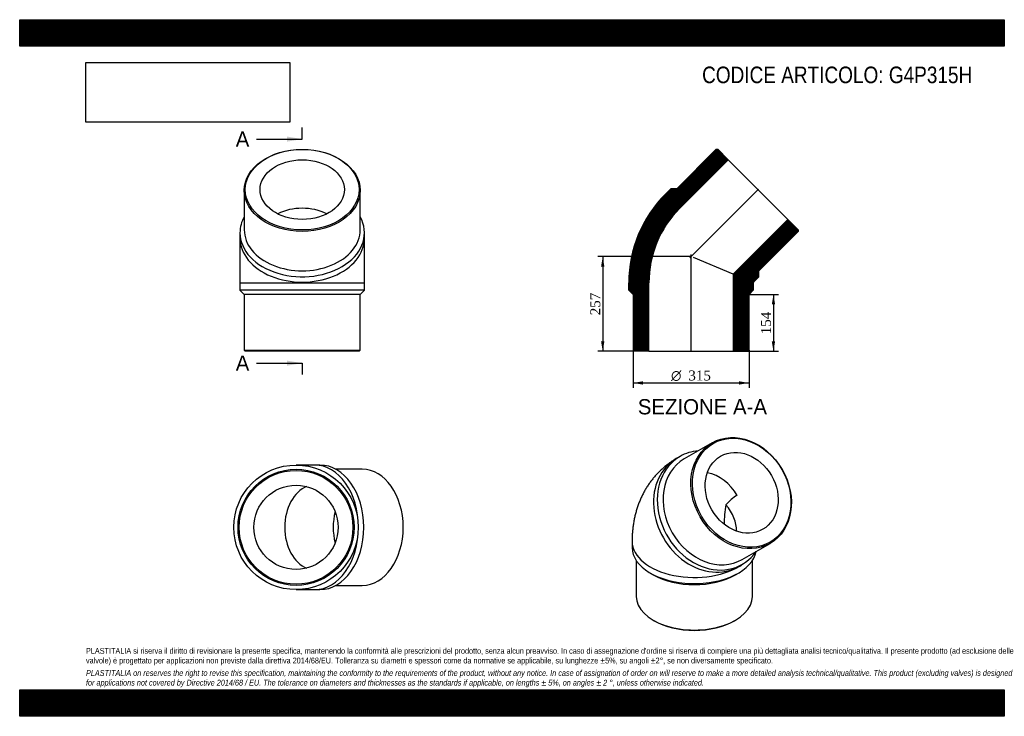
# Model space of a CAD drawing. Header units: millimetres. Extents: x 0 to 2673, y 0 to 1890.
import ezdxf
from ezdxf.enums import TextEntityAlignment as Align
from ezdxf.lldxf.tags import DXFTag

# ---------------------------------------------------------------- set-up
doc = ezdxf.new("R2010")
doc.units = ezdxf.units.MM
doc.header["$LTSCALE"] = 9
for name, color, linetype in [('Default', 7, 'Continuous'), ('DV4_Default', 7, 'Continuous'), ('G4P315H', 7, 'Continuous')]:
    doc.layers.add(name, color=color, linetype=linetype)
doc.styles.add('SEACAD_Solid_Edge_ANSI', font='seans.ttf')
doc.styles.add('SEACAD_Solid_Edge_ANSI1_Symbols', font='semeca1.ttf')
doc.styles.add('SEACAD_Times_New_Roman', font='times.ttf')
tags = doc.linetypes.add('CENTER2', pattern=[28.575, 19.05, -3.175, 3.175, -3.175]).pattern_tags.tags
tags[10:11] = [DXFTag(74, 4), DXFTag(75, 0), DXFTag(340, '0'), DXFTag(46, 0.0), DXFTag(50, 0.0), DXFTag(44, 0.0), DXFTag(45, 0.0)]
tags[8:9] = [DXFTag(74, 4), DXFTag(75, 0), DXFTag(340, '0'), DXFTag(46, 0.0), DXFTag(50, 0.0), DXFTag(44, 0.0), DXFTag(45, 0.0)]
tags[6:7] = [DXFTag(74, 4), DXFTag(75, 0), DXFTag(340, '0'), DXFTag(46, 0.0), DXFTag(50, 0.0), DXFTag(44, 0.0), DXFTag(45, 0.0)]
tags[4:5] = [DXFTag(74, 4), DXFTag(75, 0), DXFTag(340, '0'), DXFTag(46, 0.0), DXFTag(50, 0.0), DXFTag(44, 0.0), DXFTag(45, 0.0)]
doc.dimstyles.new('ANSImm', dxfattribs={"dimtxt": 27, "dimasz": 27, "dimexe": 13.5, "dimexo": 0, "dimgap": 6.75, "dimtad": 1, "dimdsep": 46, "dimtxsty": 'SEACAD_Times_New_Roman', "dimblk1": '_SE_FILLED', "dimblk2": '_SE_FILLED', "dimsah": 1, "dimcen": 13.5, "dimazin": 0, "dimtfac": 0.85, "dimtdec": 3, "dimtofl": 0, "dimtmove": 0, "dimatfit": 3, "dimfxl": 1, "dimarcsym": 0})
picture_1 = doc.add_image_def('image1.jpg', size_in_pixel=(4302, 1260))

# ---------------------------------------------------------------- blocks, each defined once
blk = doc.blocks.new('SE')
at = {"layer": 'G4P315H', "color": 7, "linetype": 'Continuous'}
for p, q in [((1879.7, 742), (1804.2, 698.4)), ((1792.7, 705.1), (1782.5, 699.1)), ((1662.5, 474.3), (1662.5, 457.6)), ((1961.7, 425.6), (2037.2, 469.2)), ((1674, 422.2), (1674, 324.9)), ((1951.5, 406.4), (1961.7, 412.3)), ((1989, 324.9), (1989, 422.2)), ((1712, 388.6), (1720.1, 383.9)), ((1942.9, 383.9), (1951, 388.6)), ((1720.1, 260.6), (1722.2, 259.4)), ((1940.7, 259.4), (1942.9, 260.6))]:
    blk.add_line(p, q, dxfattribs=at)
for centre, radius, start, end in [((2009.4, 494.1), 122.1, 120.2762, 139.1922), ((2206.7, 521.7), 294.3, 169.7968, 180.1353)]:
    blk.add_arc(centre, radius, start, end, dxfattribs=at)
for centre, major_axis in [((1958.5, 605.6), (78.8, -136.4)), ((1960, 606.5), (-77.3, 133.8)), ((1960, 606.5), (57.2, -99.1))]:
    blk.add_ellipse(centre, major_axis=major_axis, ratio=0.816497, dxfattribs=at)
for centre, major_axis, ratio, start_param, end_param in [((1867, 552.8), (-84.5, 146.4), 0.816497, 0, 3.141593), ((1877.2, 558.7), (-84.5, 146.4), 0.816497, 0, 3.512627), ((1883, 562), (78.8, -136.4), 0.816497, 3.141593, 6.283185), ((1877.2, 558.7), (-84.5, 146.4), 0.816497, 5.912151, 6.283185), ((1867, 552.8), (57.2, -99.1), 0.816497, 1.570796, 2.529192), ((1831.5, 532.3), (-105.7, 61), 0.717439, 3.507593, 4.260372), ((1831.5, 474.3), (169, 0), 0.57735, 3.141584, 5.60775), ((1831.5, 457.6), (169, 0), 0.57735, 3.141593, 6.179396), ((1831.5, 448.2), (157.5, 0), 0.57735, 3.926991, 5.497787), ((1831.5, 324.9), (-157.5, 0), 0.57735, 0, 3.141593), ((1831.5, 322.4), (-154.5, 0), 0.57735, 0.785398, 2.356195)]:
    blk.add_ellipse(centre, major_axis=major_axis, ratio=ratio, start_param=start_param, end_param=end_param, dxfattribs=at)
blk.add_open_spline([(1782.5, 699.1), (1779, 697.1), (1773.3, 693.6), (1764.2, 687.5), (1755.8, 681.2), (1747.6, 674.5), (1739.8, 667.4), (1732.3, 659.9), (1725.1, 652.2), (1718.3, 644), (1711.9, 635.6), (1705.8, 626.9), (1700.1, 617.8), (1694.7, 608.5), (1689.8, 598.9), (1685.2, 589), (1681.1, 578.8), (1677.3, 568.4), (1673.9, 557.7), (1671, 546.8), (1668.5, 535.7), (1666.4, 524.3), (1664.7, 512.7), (1663.5, 500.8), (1662.7, 489), (1662.5, 479.9), (1662.5, 475.3), (1662.5, 474.3)], degree=3, knots=[0, 0, 0, 0, 0.041315, 0.080737, 0.120116, 0.159479, 0.198854, 0.238268, 0.277752, 0.317335, 0.35705, 0.396928, 0.437005, 0.477316, 0.517897, 0.558785, 0.600019, 0.641633, 0.683663, 0.72614, 0.769089, 0.812528, 0.856465, 0.900896, 0.945804, 0.989893, 1, 1, 1, 1], dxfattribs=at)
blk = doc.blocks.new('SE1')
at = {"layer": 'G4P315H', "color": 7, "linetype": 'Continuous'}
for p, q in [((609.5, 1426.9), (609.5, 1320.1)), ((924.5, 1320.1), (924.5, 1426.9)), ((598, 1312), (598, 1297.5)), ((936, 1297.5), (936, 1312)), ((598, 1297.5), (598, 1176.3)), ((936, 1176.3), (936, 1297.5)), ((598, 1176.3), (936, 1176.3)), ((598, 1176.3), (598, 1155.8)), ((936, 1155.8), (936, 1176.3)), ((936, 1155.8), (598, 1155.8)), ((598, 1155.8), (609.5, 1144.3)), ((924.5, 1144.3), (936, 1155.8)), ((924.5, 1144.3), (609.5, 1144.3)), ((609.5, 1144.3), (609.5, 993.3)), ((924.5, 993.3), (924.5, 1144.3)), ((609.5, 993.3), (924.5, 993.3)), ((609.5, 993.3), (612.5, 990.3)), ((921.5, 990.3), (612.5, 990.3)), ((921.5, 990.3), (924.5, 993.3))]:
    blk.add_line(p, q, dxfattribs=at)
for centre, major_axis in [((767, 1426.9), (-157.5, 0)), ((767, 1429), (154.5, 0)), ((767, 1429), (114.4, 0))]:
    blk.add_ellipse(centre, major_axis=major_axis, ratio=0.707107, dxfattribs=at)
for centre, major_axis, start_param, end_param in [((767, 1297.5), (114.4, 0), 0.949178, 2.192415), ((767, 1312), (-169, 0), 0, 3.512627), ((767, 1312), (-169, 0), 5.912151, 6.283185), ((767, 1320.1), (-157.5, 0), 0, 3.141593), ((767, 1297.5), (-169, 0), 0, 3.141593)]:
    blk.add_ellipse(centre, major_axis=major_axis, ratio=0.707107, start_param=start_param, end_param=end_param, dxfattribs=at)
blk = doc.blocks.new('SE2')
at = {"layer": 'G4P315H', "color": 7, "linetype": 'Continuous'}
for p, q in [((800.4, 681.7), (750.2, 681.7)), ((814.9, 681.7), (800.4, 681.7)), ((929.8, 670.2), (858.2, 670.2)), ((858.2, 355.2), (929.8, 355.2)), ((750.2, 343.7), (800.4, 343.7)), ((800.4, 343.7), (814.9, 343.7))]:
    blk.add_line(p, q, dxfattribs=at)
for radius in [169, 157.5, 154.5, 114.4]:
    blk.add_circle((750.2, 512.7), radius, dxfattribs=at)
for centre, major_axis, start_param, end_param in [((800.4, 512.7), (0, 169), 3.141593, 6.283185), ((814.9, 512.7), (0, 169), 3.141593, 6.283185), ((929.8, 512.7), (0, 157.5), 3.141593, 6.283185), ((800.4, 512.7), (0, -114.4), 3.401585, 6.023193), ((931.9, 512.7), (0, -114.4), 4.337456, 5.087322)]:
    blk.add_ellipse(centre, major_axis=major_axis, ratio=0.707107, start_param=start_param, end_param=end_param, dxfattribs=at)
blk = doc.blocks.new('SE4')
at = {"color": 7, "linetype": 'Continuous', "style": 'SEACAD_Solid_Edge_ANSI'}
blk.add_text('A', height=41.4, dxfattribs=at).set_placement((586.5, 1586.7), align=Align.TOP_LEFT)
blk = doc.blocks.new('SE5')
at = {"color": 7, "linetype": 'Continuous', "style": 'SEACAD_Solid_Edge_ANSI'}
blk.add_text('A', height=41.4, dxfattribs=at).set_placement((586.5, 978.8), align=Align.TOP_LEFT)
blk = doc.blocks.new('SEANNOT_GROUP')
at = {"linetype": 'Continuous'}
blk.add_hatch(color=7, dxfattribs=at).paths.add_polyline_path([(725.6, 1559.1), (767, 1566), (725.6, 1572.9)])
at = {"color": 7, "linetype": 'Continuous'}
blk.add_lwpolyline([(642.8, 1566), (767, 1566)], dxfattribs=at)
blk = doc.blocks.new('SEANNOT_GROUP1')
at = {"linetype": 'Continuous'}
blk.add_hatch(color=7, dxfattribs=at).paths.add_polyline_path([(725.6, 951.2), (767, 958.1), (725.6, 965)])
at = {"color": 7, "linetype": 'Continuous'}
blk.add_lwpolyline([(642.8, 958.1), (767, 958.1)], dxfattribs=at)
blk = doc.blocks.new('SE3')
at = {"layer": 'Default', "color": 7, "linetype": 'CENTER2'}
for p, q in [((767, 1566), (767, 1597.1)), ((767, 958.1), (767, 927))]:
    blk.add_line(p, q, dxfattribs=at)
at = {"layer": 'Default', "color": 7, "linetype": 'CENTER2', "const_width": 0.0001}
blk.add_lwpolyline([(767, 1566), (767, 958.1)], dxfattribs=at)
at = {"layer": 'Default'}
for name in ['SE4', 'SEANNOT_GROUP', 'SE5', 'SEANNOT_GROUP1']:
    blk.add_blockref(name, (0, 0), dxfattribs=at)
blk = doc.blocks.new('SE6')
at = {"layer": 'G4P315H', "linetype": 'Continuous'}
h = blk.add_hatch(dxfattribs=at)
h.set_pattern_fill('LINE', scale=0.629921, angle=-45, style=0)
edge = h.paths.add_edge_path()
edge.add_line((1784, 1431.5), (1767.7, 1431.5))
edge.add_line((1767.7, 1431.5), (1753.2, 1417))
edge.add_arc((1993.9, 1176.3), 340.4, 135, 180)
edge.add_line((1653.5, 1176.3), (1653.5, 1155.8))
edge.add_line((1653.5, 1155.8), (1665, 1144.3))
edge.add_line((1665, 1144.3), (1665, 993.3))
edge.add_line((1665, 993.3), (1668, 990.3))
edge.add_line((1668, 990.3), (1708.1, 990.3))
edge.add_line((1708.1, 990.3), (1708.1, 1176.3))
edge.add_arc((1993.9, 1176.3), 285.8, 135, 180, ccw=False)
edge.add_line((1791.8, 1378.4), (1923.4, 1509.9))
edge.add_line((1923.4, 1509.9), (1895, 1538.3))
edge.add_line((1895, 1538.3), (1890.8, 1538.3))
edge.add_line((1890.8, 1538.3), (1784, 1431.5))
h = blk.add_hatch(dxfattribs=at)
h.set_pattern_fill('LINE', scale=0.629921, angle=-45, style=0)
edge = h.paths.add_edge_path()
edge.add_line((2006.7, 1192.5), (2006.7, 1208.8))
edge.add_line((2006.7, 1208.8), (2113.5, 1315.5))
edge.add_line((2113.5, 1315.5), (2113.5, 1319.8))
edge.add_line((2113.5, 1319.8), (2085.1, 1348.1))
edge.add_line((2085.1, 1348.1), (1936.9, 1199.9))
edge.add_line((1936.9, 1199.9), (1936.9, 990.3))
edge.add_line((1936.9, 990.3), (1977, 990.3))
edge.add_line((1977, 990.3), (1980, 993.3))
edge.add_line((1980, 993.3), (1980, 1144.3))
edge.add_line((1980, 1144.3), (1991.5, 1155.8))
edge.add_line((1991.5, 1155.8), (1991.5, 1176.3))
edge.add_arc((1993.9, 1176.3), 2.41, 135, 180, ccw=False)
edge.add_line((1992.2, 1178), (2006.7, 1192.5))
at = {"layer": 'DV4_Default', "color": 7, "linetype": 'CENTER2'}
for p, q in [((2005.5, 1430.3), (1819.4, 1244.1)), ((1822.5, 988.6), (1822.5, 1253))]:
    blk.add_line(p, q, dxfattribs=at)
at = {"layer": 'G4P315H', "color": 7, "linetype": 'Continuous'}
for p, q in [((1890.8, 1538.3), (1784, 1431.5)), ((1890.8, 1538.3), (1895, 1538.3)), ((1923.4, 1509.9), (1895, 1538.3)), ((1791.8, 1378.4), (1923.4, 1509.9)), ((1923.4, 1509.9), (2085.1, 1348.1)), ((1753.2, 1417), (1767.7, 1431.5)), ((1784, 1431.5), (1767.7, 1431.5)), ((2085.1, 1348.1), (1936.9, 1199.9)), ((2113.5, 1319.8), (2085.1, 1348.1)), ((2006.7, 1208.8), (2113.5, 1315.5)), ((2113.5, 1319.8), (2113.5, 1315.5)), ((1936.9, 1199.9), (1829.3, 1244.5)), ((2006.7, 1192.5), (2006.7, 1208.8)), ((1653.5, 1155.8), (1653.5, 1176.3)), ((1708.1, 990.3), (1708.1, 1176.3)), ((1936.9, 1199.9), (1936.9, 990.3)), ((1991.5, 1176.3), (1991.5, 1155.8)), ((2006.7, 1192.5), (1992.2, 1178)), ((1653.5, 1155.8), (1665, 1144.3)), ((1980, 1144.3), (1991.5, 1155.8)), ((1665, 1144.3), (1665, 993.3)), ((1980, 993.3), (1980, 1144.3)), ((1668, 990.3), (1665, 993.3)), ((1708.1, 990.3), (1668, 990.3)), ((1708.1, 990.3), (1936.9, 990.3)), ((1977, 990.3), (1936.9, 990.3)), ((1980, 993.3), (1977, 990.3))]:
    blk.add_line(p, q, dxfattribs=at)
for radius in [340.4, 285.8, 2.41]:
    blk.add_arc((1993.9, 1176.3), radius, 135, 180, dxfattribs=at)
blk = doc.blocks.new('DMBLK29')
at = {"layer": 'Default', "linetype": 'Continuous'}
for points in [[(2050.8, 1117.3), (2046.3, 1144.3), (2041.8, 1117.3)], [(2050.8, 1017.3), (2041.8, 1017.3), (2046.3, 990.3)]]:
    blk.add_hatch(color=7, dxfattribs=at).paths.add_polyline_path(points)
at = {"layer": 'Default', "color": 7, "linetype": 'Continuous'}
for p, q in [((1980, 1144.3), (2059.8, 1144.3)), ((2046.3, 1144.3), (2046.3, 990.3)), ((1936.9, 990.3), (2059.8, 990.3))]:
    blk.add_line(p, q, dxfattribs=at)
at = {"layer": 'Default', "color": 7, "linetype": 'Continuous', "style": 'SEACAD_Times_New_Roman'}
blk.add_text('154', height=27, rotation=90, dxfattribs=at).set_placement((2012.5, 1036.6), align=Align.TOP_LEFT)
blk = doc.blocks.new('_SE_FILLED')
at = {"color": 0}
blk.add_line((0, 0), (-1, 0), dxfattribs=at)
blk.add_solid([(0, 0), (-1, -0.1665), (-1, 0.1665), (0, 0)], dxfattribs=at)
blk = doc.blocks.new('DMBLK30')
at = {"layer": 'Default', "linetype": 'Continuous'}
for points in [[(1578.3, 1220.3), (1587.3, 1220.3), (1582.8, 1247.3)], [(1578.3, 1017.3), (1582.8, 990.3), (1587.3, 1017.3)]]:
    blk.add_hatch(color=7, dxfattribs=at).paths.add_polyline_path(points)
at = {"layer": 'Default', "color": 7, "linetype": 'Continuous'}
for p, q in [((1822.5, 1247.3), (1569.3, 1247.3)), ((1582.8, 1247.3), (1582.8, 990.3)), ((1708.1, 990.3), (1569.3, 990.3))]:
    blk.add_line(p, q, dxfattribs=at)
at = {"layer": 'Default', "color": 7, "linetype": 'Continuous', "style": 'SEACAD_Times_New_Roman'}
blk.add_text('257', height=27, rotation=90, dxfattribs=at).set_placement((1549.1, 1088.1), align=Align.TOP_LEFT)
blk = doc.blocks.new('GDimGGroup')
at = {"layer": 'Default', "linetype": 'Continuous'}
for points in [[(1692, 900), (1692, 909), (1665, 904.5)], [(1953, 900), (1980, 904.5), (1953, 909)]]:
    blk.add_hatch(color=7, dxfattribs=at).paths.add_polyline_path(points)
at = {"layer": 'Default', "color": 7, "linetype": 'Continuous'}
for p, q in [((1665, 993.3), (1665, 891)), ((1980, 993.3), (1980, 891)), ((1665, 904.5), (1980, 904.5))]:
    blk.add_line(p, q, dxfattribs=at)
for s, style, p in [('O', 'SEACAD_Solid_Edge_ANSI1_Symbols', (1768.3, 938.2)), ('315', 'SEACAD_Times_New_Roman', (1815.3, 938.2))]:
    blk.add_text(s, height=27, dxfattribs=dict(at, style=style)).set_placement(p, align=Align.TOP_LEFT)

msp = doc.modelspace()

# ---------------------------------------------------------------- hatches: boundary and pattern name
at = {"layer": 'Default', "linetype": 'Continuous'}
h = msp.add_hatch(dxfattribs=at)
h.set_pattern_fill('LINE', scale=0.629921, angle=45, style=0)
h.paths.add_polyline_path([(2673, 1818), (2673, 1890), (0, 1890), (0, 1818)])
for points in [[(2673, 1818), (2673, 1890), (0, 1890), (0, 1818)], [(2673, 0), (2673, 72), (0, 72), (0, 0)]]:
    msp.add_hatch(color=7, dxfattribs=at).paths.add_polyline_path(points)
h = msp.add_hatch(dxfattribs=at)
h.set_pattern_fill('LINE', scale=0.629921, angle=45, style=0)
h.paths.add_polyline_path([(2673, 0), (2673, 72), (0, 72), (0, 0)])

# ---------------------------------------------------------------- linework, layer by layer
at = {"layer": 'Default', "color": 7, "linetype": 'Continuous'}
for p, q in [((0, 1890), (2673, 1890)), ((0, 1818), (0, 1890)), ((2673, 1890), (2673, 1818)), ((2673, 1818), (0, 1818)), ((0, 72), (2673, 72)), ((0, 0), (0, 72)), ((2673, 72), (2673, 0)), ((2673, 0), (0, 0))]:
    msp.add_line(p, q, dxfattribs=at)

# ---------------------------------------------------------------- block references
at = {"layer": 'Default'}
for name in ['SE3', 'SE1', 'SE6', 'GDimGGroup', 'SE', 'SE2']:
    msp.add_blockref(name, (0, 0), dxfattribs=at)

# ---------------------------------------------------------------- texts
at = {"layer": 'Default', "color": 7, "linetype": 'Continuous', "style": 'SEACAD_Solid_Edge_ANSI'}
msp.add_text('SEZIONE A-A', height=41.4, dxfattribs=at).set_placement((1678.089, 860.542), align=Align.TOP_LEFT)
at = {"layer": 'Default', "attachment_point": 1}
for s, insert, char_height, width in [('{\\fArial Narrow|b0||i0||c0|p34;\\C7;\\H45.;\\W1.;CODICE ARTICOLO: G4P315H}', (1852.61, 1762.812), 45, 774.00335), ("{\\fArial Narrow|b0||i0||c0|p34;\\C7;\\H15.75;\\W1.;PLASTITALIA si riserva il diritto di revisionare la presente specifica, mantenendo la conformità alle prescrizioni del prodotto, senza alcun preavviso. In caso di assegnazione d'ordine si riserva di compiere una più dettagliata analisi tecnico/qualitativa. Il presente prodotto (ad esclusione delle \\P}{\\fArial Narrow|b0||i0||c0|p34;\\C7;\\H15.75;\\W1.;valvole) è progettato per applicazioni non previste dalla direttiva 2014/68/EU. Tolleranza su diametri e spessori come da normative se applicabile, su lunghezze ±5%, su angoli ±2°, se non diversamente specificato.\\P}{\\fArial Narrow|b0||i0||c0|p34;\\C7;\\H4.5;\\W1.;   \\P}{\\fArial Narrow|b0||i1||c0|p34;\\C7;\\H15.75;\\W1.;PLASTITALIA on reserves the right to revise this specification, maintaining the conformity to the requirements of the product, without any notice. In case of assignation of order on will reserve to make a more detailed analysis technical/qualitative. This product (excluding valves) is designed \\P}{\\fArial Narrow|b0||i1||c0|p34;\\C7;\\H15.75;\\W1.;for applications not covered by Directive 2014/68 / EU. The tolerance on diameters and thicknesses as the standards if applicable, on lengths ± 5%, on angles ± 2 °, unless otherwise indicated.\\P}", (180, 185.421), 15.75, 2313)]:
    msp.add_mtext(s, dxfattribs=dict(at, insert=insert, char_height=char_height, width=width))

# ---------------------------------------------------------------- dimensions: what is measured, and where the dimension line sits
at = {"layer": 'Default', "color": 7, "linetype": 'Continuous'}
for base, p1, p2, picture, middle in [((1582.811, 990.301), (1822.53, 1247.301), (1708.13, 990.301), 'DMBLK30', (1582.811, 1118.801)), ((2046.255, 990.301), (1980.03, 1144.301), (1936.93, 990.301), 'DMBLK29', (2046.255, 1067.301))]:
    dim = msp.add_linear_dim(base=base, p1=p1, p2=p2, angle=90, text='\\A1;<>', dimstyle='ANSImm', dxfattribs=at)
    dim.commit()
    dim.dimension.update_dxf_attribs({"geometry": picture, "text_midpoint": middle, "dimtype": 160})

# ---------------------------------------------------------------- pictures from other files: only their frames are drawn
image = msp.add_image(picture_1, insert=(180, 1611.929), size_in_units=(553.114, 162))
image.dxf.flags = 7

doc.saveas('drawing.dxf')
